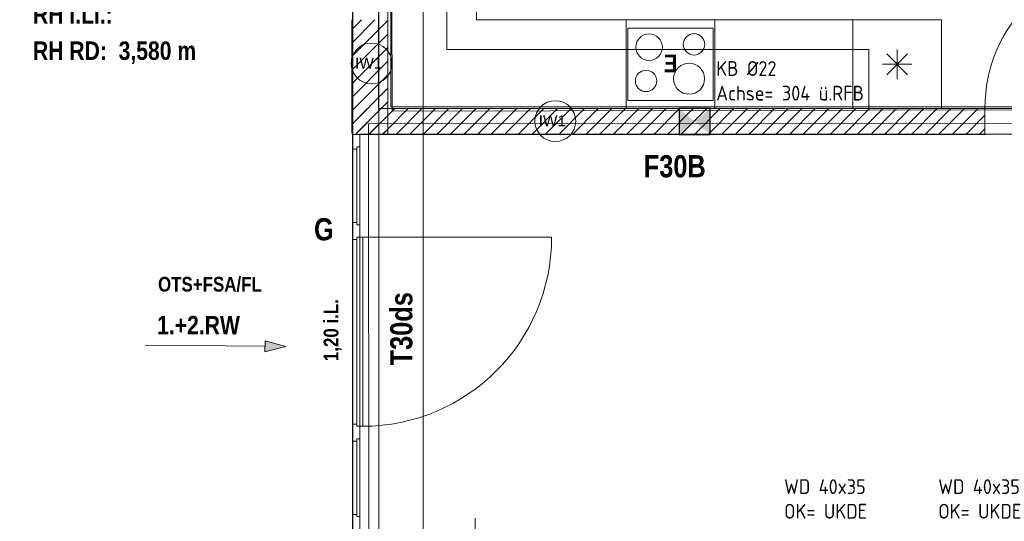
# Model space of a CAD drawing. Header units: millimetres. Extents: x 634730 to 711346, y 362082 to 425615.
# Tile 53 of 160: x 665086 to 671758, y 398273 to 401671. Entities that reach past the tile are written whole.
import ezdxf
from ezdxf.enums import TextEntityAlignment as Align

# ---------------------------------------------------------------- set-up
doc = ezdxf.new("R2010")
doc.units = ezdxf.units.MM
doc.header["$LTSCALE"] = 50
for name, pattern in [('Achse', [10, 5, -2.5, 0, -2.5]), ('Doppelstrichlinie', [1.093611, 0.529167, -0.211667, 0.141111, -0.211667]), ('Strichlinie', [0.4, 0.3, -0.1]), ('Strichlinie_ lang', [0.529167, 0.3175, -0.211667]), ('Strichpunktlinie', [0.335139, 0.176389, -0.088194, 0, -0.070556])]:
    doc.linetypes.add(name, pattern=pattern)
for name, color, linetype in [('1_DB-Lüftung', 30, 'Continuous'), ('1_EG', 7, 'Continuous'), ('A_Bemaßung', 7, 'Continuous'), ('A_Beschriftung', 7, 'Continuous'), ('A_Brandschutz', 7, 'Continuous'), ('A_Dach Belag', 7, 'Continuous'), ('A_Decken', 7, 'Continuous'), ('A_Deckenspiegel', 7, 'Continuous'), ('A_Möblierung fest', 7, 'Continuous'), ('A_Raumflächen', 7, 'Continuous'), ('A_Schraffuren', 7, 'Continuous'), ('A_Wände', 7, 'Continuous')]:
    doc.layers.add(name, color=color, linetype=linetype)
doc.styles.add('ERSTELLTER_STIL_1', font='ARIALN.TTF')
doc.styles.add('ERSTELLTER_STIL_2', font='ARIALNB.TTF')
doc.styles.get("Standard").update_dxf_attribs({"font": 'isocp.shx', "height": 140})

# ---------------------------------------------------------------- blocks, each defined once
blk = doc.blocks.new('Speiseraum_R-03_20_1', base_point=(12.8639, -49.9087))
blk = doc.blocks.new('A$C85d2cf1a')
at = {"layer": 'A_Brandschutz', "linetype": 'Continuous', "lineweight": 18}
blk.add_hatch(color=1, dxfattribs=at).paths.add_polyline_path([(20.9064, 37.3754), (20.7669, 37.4143), (20.7661, 37.3393)])
at = {"color": 7, "linetype": 'Strichpunktlinie', "lineweight": 13}
blk.add_line((21.5386, 35.9574), (21.5386, 45.2736), dxfattribs=at)
at = {"layer": 'A_Bemaßung', "color": 7, "linetype": 'Continuous', "lineweight": 13}
blk.add_line((22.1915, 36.1371), (22.1915, 36.2121), dxfattribs=at)
at = {"layer": 'A_Beschriftung', "color": 7, "linetype": 'Continuous', "lineweight": 13}
for p, q in [((21.4886, 39.1526), (21.4886, 39.1535)), ((21.4886, 39.1535), (21.4886, 39.1535)), ((22.7333, 38.7623), (22.7333, 38.7632)), ((22.7333, 38.7632), (22.7333, 38.7632))]:
    blk.add_line(p, q, dxfattribs=at)
at = {"layer": 'A_Beschriftung', "color": 7, "linetype": 'Continuous', "lineweight": 13, "flags": 128}
for points in [[(21.6269, 39.2918, 1), (21.3503, 39.2918, 1)], [(22.8716, 38.9015, 1), (22.595, 38.9015, 1)]]:
    blk.add_lwpolyline(points, format="xyb", close=True, dxfattribs=at)
at = {"layer": 'A_Brandschutz', "color": 1, "linetype": 'Doppelstrichlinie', "lineweight": 18, "true_color": 0xf50000}
for p, q in [((34.3348, 38.8895), (21.4685, 38.8838)), ((21.4685, 38.8838), (21.4739, 26.7072))]:
    blk.add_line(p, q, dxfattribs=at)
at = {"layer": 'A_Brandschutz', "color": 1, "linetype": 'Continuous', "lineweight": 18}
for p, q in [((19.955, 37.3848), (20.7665, 37.3768)), ((20.7661, 37.3393), (20.7669, 37.4143)), ((20.9064, 37.3754), (20.7661, 37.3393)), ((20.9064, 37.3754), (20.7669, 37.4143))]:
    blk.add_line(p, q, dxfattribs=at)
at = {"layer": 'A_Dach Belag', "color": 7, "linetype": 'Strichlinie_ lang', "lineweight": 18}
blk.add_line((21.8386, 35.6573), (21.8386, 42.5836), dxfattribs=at)
at = {"layer": 'A_Decken', "color": 7, "linetype": 'Strichlinie_ lang', "lineweight": 25}
blk.add_line((21.3586, 42.3736), (21.3586, 36.1374), dxfattribs=at)
at = {"layer": 'A_Deckenspiegel', "color": 7, "linetype": 'Strichlinie', "lineweight": 13}
for p, q in [((21.3586, 36.1374), (21.3586, 45.0936)), ((21.6199, 42.3565), (21.6273, 38.9694)), ((21.6273, 38.9694), (29.556, 38.9866)), ((55.0745, 38.8131), (21.4086, 38.8131)), ((21.4086, 38.8131), (21.4086, 36.1389))]:
    blk.add_line(p, q, dxfattribs=at)
at = {"layer": 'A_Möblierung fest', "color": 7, "linetype": 'Achse', "lineweight": 18}
for p, q in [((21.5987, 42.3763), (21.5986, 38.9865)), ((21.9987, 39.3865), (21.9987, 42.3763)), ((24.8584, 39.3865), (21.9987, 39.3865)), ((24.8584, 38.9865), (24.8584, 39.3865)), ((21.5986, 38.9865), (21.9986, 38.9865)), ((21.9986, 38.9865), (24.8584, 38.9865))]:
    blk.add_line(p, q, dxfattribs=at)
at = {"layer": 'A_Möblierung fest', "color": 7, "linetype": 'Continuous', "lineweight": 18}
for p, q in [((21.5987, 42.3763), (21.5987, 39.5882)), ((22.1995, 39.5882), (22.1995, 42.3763)), ((21.5987, 39.5882), (21.5986, 38.9865)), ((24.7502, 39.5881), (22.1995, 39.5882)), ((24.7501, 38.9865), (24.7502, 39.5881)), ((21.5986, 38.9865), (24.7501, 38.9865))]:
    blk.add_line(p, q, dxfattribs=at)
at = {"layer": 'A_Möblierung fest', "color": 7, "linetype": 'Continuous', "lineweight": 13}
for p, q in [((25.0502, 39.3865), (25.0501, 39.1865)), ((24.9794, 39.3572), (25.1209, 39.2158)), ((24.9794, 39.2158), (25.1209, 39.3572)), ((24.9502, 39.2865), (25.1502, 39.2865))]:
    blk.add_line(p, q, dxfattribs=at)
at = {"layer": 'A_Möblierung fest', "color": 7, "linetype": 'Continuous', "lineweight": 13, "flags": 128}
for points in [[(23.814, 38.9865), (23.214, 38.9865), (23.214, 39.5865), (23.814, 39.5865)], [(23.814, 38.9865), (23.214, 38.9865), (23.214, 39.5865), (23.814, 39.5865)], [(24.7501, 38.9865), (25.3501, 38.9865), (25.3502, 39.5865), (24.7502, 39.5865)], [(23.804, 39.0415), (23.224, 39.0415), (23.224, 39.5315), (23.804, 39.5315)]]:
    blk.add_lwpolyline(points, close=True, dxfattribs=at)
at = {"layer": 'A_Möblierung fest', "color": 7, "linetype": 'Continuous', "lineweight": 13}
for centre, radius in [((23.369, 39.4022), 0.09), ((23.6735, 39.4213), 0.0725), ((23.3487, 39.1738), 0.0725), ((23.6404, 39.1885), 0.105)]:
    blk.add_circle(centre, radius, dxfattribs=at)
at = {"layer": 'A_Schraffuren', "color": 253, "linetype": 'Continuous', "lineweight": 18, "true_color": 0x9f9f9f}
for p, q in [((21.5349, 42.3763), (21.5349, 38.9865)), ((21.6199, 42.3565), (21.6199, 38.999)), ((21.5349, 38.9865), (29.56, 38.9864)), ((21.6199, 38.999), (29.56, 38.9985))]:
    blk.add_line(p, q, dxfattribs=at)
at = {"layer": 'A_Wände', "color": 8, "linetype": 'Continuous', "lineweight": 18}
for p, q in [((21.3536, 39.5221), (21.4198, 39.5882)), ((21.3536, 39.4301), (21.5117, 39.5882)), ((21.3536, 39.3382), (21.5986, 39.5832)), ((21.3536, 39.2463), (21.5986, 39.4913)), ((21.3536, 39.1544), (21.5986, 39.3994)), ((21.3536, 39.0624), (21.5986, 39.3074)), ((21.3536, 38.9705), (21.5986, 39.2155)), ((21.3536, 38.8786), (21.5986, 39.1236)), ((21.3586, 38.9755), (21.3697, 38.9865)), ((21.3586, 38.8836), (21.4616, 38.9865)), ((21.3785, 38.8115), (21.5535, 38.9865)), ((21.3836, 38.8166), (21.5986, 39.0317)), ((21.5986, 38.9397), (21.6454, 38.9865)), ((21.5986, 38.8478), (21.7374, 38.9865)), ((21.6543, 38.8115), (21.8293, 38.9865)), ((21.7462, 38.8115), (21.9212, 38.9865)), ((21.8381, 38.8115), (22.0131, 38.9865)), ((21.9301, 38.8115), (22.1051, 38.9865)), ((22.022, 38.8115), (22.197, 38.9865)), ((22.1139, 38.8115), (22.2889, 38.9865)), ((22.2058, 38.8115), (22.3808, 38.9865)), ((22.2978, 38.8115), (22.4728, 38.9865)), ((22.3897, 38.8115), (22.5647, 38.9865)), ((22.4816, 38.8115), (22.6566, 38.9865)), ((22.5735, 38.8115), (22.7485, 38.9865)), ((22.6655, 38.8115), (22.8405, 38.9865)), ((22.7574, 38.8115), (22.9324, 38.9865)), ((22.8493, 38.8115), (23.0243, 38.9865)), ((22.9412, 38.8115), (23.1162, 38.9865)), ((23.0332, 38.8115), (23.2082, 38.9865)), ((23.1251, 38.8115), (23.3001, 38.9865)), ((23.217, 38.8115), (23.392, 38.9865)), ((23.3089, 38.8115), (23.4839, 38.9865)), ((23.4009, 38.8115), (23.5759, 38.9865)), ((23.4928, 38.8115), (23.6678, 38.9865)), ((23.5847, 38.8115), (23.7597, 38.9865)), ((23.6766, 38.8115), (23.8516, 38.9865)), ((23.7685, 38.8115), (23.9435, 38.9865)), ((23.8605, 38.8115), (24.0355, 38.9865)), ((23.9524, 38.8115), (24.1274, 38.9865)), ((24.0443, 38.8115), (24.2193, 38.9865)), ((24.1362, 38.8115), (24.3112, 38.9865)), ((24.2282, 38.8115), (24.4032, 38.9865)), ((24.3201, 38.8115), (24.4951, 38.9865)), ((24.412, 38.8115), (24.587, 38.9865)), ((24.5039, 38.8115), (24.6789, 38.9865)), ((24.5959, 38.8115), (24.7709, 38.9865)), ((24.6878, 38.8115), (24.8628, 38.9865)), ((24.7797, 38.8115), (24.9547, 38.9865)), ((24.8716, 38.8115), (25.0466, 38.9865)), ((24.9636, 38.8115), (25.1386, 38.9865)), ((25.0555, 38.8115), (25.2305, 38.9865)), ((25.1474, 38.8115), (25.3224, 38.9865)), ((25.2393, 38.8115), (25.4143, 38.9865)), ((25.3313, 38.8115), (25.5063, 38.9865)), ((25.4232, 38.8115), (25.5982, 38.9865)), ((21.4704, 38.8115), (21.5986, 38.9397)), ((21.4755, 38.8166), (21.5986, 38.9397)), ((25.5151, 38.8115), (25.6449, 38.9413)), ((21.5624, 38.8115), (21.5986, 38.8478)), ((21.5674, 38.8166), (21.5986, 38.8478)), ((25.607, 38.8115), (25.6449, 38.8494))]:
    blk.add_line(p, q, dxfattribs=at)
at = {"layer": 'A_Wände', "color": 7, "linetype": 'Continuous', "lineweight": 18}
for p, q in [((21.3536, 39.5882), (21.3536, 38.8166)), ((21.5986, 38.9865), (21.5986, 39.5882)), ((21.3586, 38.9865), (21.3586, 38.8115)), ((21.5986, 38.8115), (21.5986, 38.9865)), ((25.6449, 38.9865), (21.5986, 38.9865)), ((25.6449, 38.8115), (25.6449, 38.9865)), ((25.6449, 38.8115), (25.6449, 38.9865)), ((25.6449, 38.8115), (25.6449, 38.9865)), ((21.3586, 38.8115), (21.4086, 38.8115)), ((21.3586, 38.8115), (21.3586, 38.7115)), ((21.4086, 38.8115), (21.3586, 38.8115)), ((21.3586, 38.8115), (21.4086, 38.8115)), ((21.3586, 38.8115), (21.4086, 38.8115)), ((21.4086, 38.8115), (21.5986, 38.8115)), ((21.4086, 38.7265), (21.4086, 38.8115)), ((21.4086, 38.8115), (21.5986, 38.8115)), ((21.5986, 38.8166), (21.5986, 38.8115)), ((21.5986, 38.8115), (25.6449, 38.8115)), ((21.3586, 38.7115), (21.3586, 38.2144)), ((21.3586, 38.7115), (21.3886, 38.7115)), ((21.3886, 38.7115), (21.3886, 38.7265)), ((21.3886, 38.7265), (21.4086, 38.7265)), ((21.3886, 38.7115), (21.3886, 38.2144)), ((21.4086, 38.1994), (21.4086, 38.7265)), ((21.3886, 38.2144), (21.3586, 38.2144)), ((21.3586, 38.2144), (21.3586, 38.0994)), ((21.3886, 38.1994), (21.3886, 38.2144)), ((21.4086, 38.1994), (21.3886, 38.1994)), ((21.4086, 38.1144), (21.4086, 38.1994)), ((21.3886, 38.0994), (21.3886, 38.1144)), ((21.3886, 38.1144), (21.4086, 38.1144)), ((21.3886, 36.8346), (21.3886, 38.1144)), ((21.3886, 38.1144), (21.4286, 38.1144)), ((21.4286, 38.1144), (21.4286, 36.8346)), ((21.4286, 38.1144), (22.7085, 38.1144)), ((21.3586, 38.0994), (21.3886, 38.0994)), ((21.3586, 36.7346), (21.3586, 36.8496)), ((21.3586, 36.8496), (21.3886, 36.8496)), ((21.3886, 36.8496), (21.3886, 36.8346)), ((21.3886, 36.8346), (21.4086, 36.8346)), ((21.4286, 36.8346), (21.3886, 36.8346)), ((21.4086, 36.8346), (21.4086, 36.7496)), ((21.3586, 36.2374), (21.3586, 36.7346)), ((21.3886, 36.7346), (21.3586, 36.7346)), ((21.3886, 36.7496), (21.3886, 36.7346)), ((21.4086, 36.7496), (21.3886, 36.7496)), ((21.3886, 36.2374), (21.3886, 36.7346)), ((21.4086, 36.7496), (21.4086, 36.2224)), ((21.3586, 36.1374), (21.3586, 36.2374)), ((21.3586, 36.2374), (21.3886, 36.2374)), ((21.3886, 36.2374), (21.3886, 36.2224)), ((21.3886, 36.2224), (21.4086, 36.2224)), ((21.4086, 36.2224), (21.4086, 36.1374))]:
    blk.add_line(p, q, dxfattribs=at)
at = {"layer": 'A_Wände', "color": 7, "linetype": 'Continuous', "lineweight": 13}
for centre, radius, start, end in [((26.6549, 38.9865), 1.01, 90, 180), ((21.4286, 38.1144), 1.2798, 270, 0)]:
    blk.add_arc(centre, radius, start, end, dxfattribs=at)
at = {"layer": 'A_Wände', "color": 7, "linetype": 'Continuous', "lineweight": 18}
blk.add_point((25.6449, 38.9865), dxfattribs=at)
at = {"layer": 'A_Raumflächen', "color": 7, "linetype": 'Continuous', "lineweight": 18}
ref = blk.add_blockref('Speiseraum_R-03_20_1', (19.8903, 40.3552), dxfattribs=at)
ref.add_attrib('ROOM_NAME', 'Speiseraum', dxfattribs={"color": 7, "lineweight": 18, "height": 0.125, "style": 'ERSTELLTER_STIL_1'}).set_placement((19.0957, 41.4053), align=Align.TOP_LEFT)
ref.add_attrib('ROOM_NUMBER', 'R-03', dxfattribs={"color": 7, "lineweight": 18, "height": 0.125, "style": 'ERSTELLTER_STIL_2'}).set_placement((19.1939, 40.3004), align=Align.TOP_LEFT)
ref.add_attrib('floorCode', 'FB: ', dxfattribs={"color": 7, "lineweight": 18, "height": 0.125, "style": 'ERSTELLTER_STIL_2'}).set_placement((19.1939, 41.1598), align=Align.TOP_LEFT)
ref.add_attrib('stFloorCovering', 'Linoleum', dxfattribs={"color": 7, "lineweight": 18, "height": 0.125, "style": 'ERSTELLTER_STIL_2'}).set_placement((19.8909, 41.1598), align=Align.TOP_LEFT)
ref.add_attrib('wallCode', 'WA: ', dxfattribs={"color": 7, "lineweight": 18, "height": 0.125, "style": 'ERSTELLTER_STIL_2'}).set_placement((19.1939, 40.9142), align=Align.TOP_LEFT)
ref.add_attrib('stWallCovering', 'Putz', dxfattribs={"color": 7, "lineweight": 18, "height": 0.125, "style": 'ERSTELLTER_STIL_2'}).set_placement((20.2436, 40.9142), align=Align.TOP_LEFT)
ref.add_attrib('ceilingCode', 'DA: ', dxfattribs={"color": 7, "lineweight": 18, "height": 0.125, "style": 'ERSTELLTER_STIL_2'}).set_placement((19.1939, 40.6687), align=Align.TOP_LEFT)
ref.add_attrib('stCeilingCovering', 'UHD Q 27', dxfattribs={"color": 7, "lineweight": 18, "height": 0.125, "style": 'ERSTELLTER_STIL_2'}).set_placement((19.7959, 40.6687), align=Align.TOP_LEFT)
ref.add_attrib('measuredNetAreaCode', 'GF: ', dxfattribs={"color": 7, "lineweight": 18, "height": 0.125, "style": 'ERSTELLTER_STIL_2'}).set_placement((19.1939, 39.9321), align=Align.TOP_LEFT)
ref.add_attrib('sCustom1Value', 'RH RD:  3,580 m', dxfattribs={"color": 7, "lineweight": 18, "height": 0.125, "style": 'ERSTELLTER_STIL_2'}).set_placement((19.1939, 39.441), align=Align.TOP_LEFT)
ref.add_attrib('din277AreaCode', 'RH i.Li.: ', dxfattribs={"color": 7, "lineweight": 18, "height": 0.125, "style": 'ERSTELLTER_STIL_2'}).set_placement((19.1939, 39.6866), align=Align.TOP_LEFT)
at = {"layer": 'A_Beschriftung', "color": 253, "true_color": 0x9f9f9f, "style": 'ERSTELLTER_STIL_2'}
blk.add_text('OTS+FSA/FL', height=0.1, dxfattribs=at).set_placement((20.0414, 37.7466))
blk.add_text('1,20 i.L.', height=0.1, rotation=90, dxfattribs=at).set_placement((21.2638, 37.2758))
at = {"layer": 'A_Beschriftung', "color": 7, "lineweight": 13, "char_height": 0.075, "attachment_point": 2, "style": 'ERSTELLTER_STIL_2'}
for insert in [(21.4886, 39.3318), (22.7333, 38.9415)]:
    blk.add_mtext('\\A1;{\\pqc;\\pt0,1;\\fArial|b0|i0|c0|p0;\\W1.000000;IW1\\fArial|b0|i0|c0|p0;\\W1.000000;\\A1{\\H.66x;\\S^  ;}\\fArial|b0|i0|c0|p0;\\W1.000000;\\fArial|b0|i0|c0|p0;\\W1.000000;\\A1{\\H.66x;\\S^  ;}\\fArial|b0|i0|c0|p0;\\W1.000000; \\fArial|b0|i0|c0|p0;\\W1.000000;\\fArial|b0|i0|c0|p0;\\W1.000000;\\fArial|b0|i0|c0|p0;\\W1.000000;\\fArial|b0|i0|c0|p0;\\W1.000000;\\fArial|b0|i0|c0|p0;\\W1.000000;\\fArial|b0|i0|c0|p0;\\W1.000000;\\fArial|b0|i0|c0|p0;\\W1.000000;\\fArial|b0|i0|c0|p0;\\W1.000000;\\fArial|b0|i0|c0|p0;\\W1.000000;\\fArial|b0|i0|c0|p0;\\W1.000000;\\fArial|b0|i0|c0|p0;\\W1.000000;\\fArial|b0|i0|c0|p0;\\W1.000000;\\fArial|b0|i0|c0|p0;\\W1.000000;\\fArial|b0|i0|c0|p0;\\W1.000000;\\fArial|b0|i0|c0|p0;\\W1.000000;\\fArial|b0|i0|c0|p0;\\W1.000000;\\fArial|b0|i0|c0|p0;\\W1.000000;\\fArial|b0|i0|c0|p0;\\W1.000000;\\fArial|b0|i0|c0|p0;\\W1.000000;\\fArial|b0|i0|c0|p0;\\W1.000000;\\fArial|b0|i0|c0|p0;\\W1.000000;\\fArial|b0|i0|c0|p0;\\W1.000000;\\fArial|b0|i0|c0|p0;\\W1.000000;\\fArial|b0|i0|c0|p0;\\W1.000000;\\fArial|b0|i0|c0|p0;\\W1.000000;\\fArial|b0|i0|c0|p0;\\W1.000000;\\fArial|b0|i0|c0|p0;\\W1.000000;\\fArial|b0|i0|c0|p0;\\W1.000000;\\fArial|b0|i0|c0|p0;\\W1.000000;\\fArial|b0|i0|c0|p0;\\W1.000000;\\fArial|b0|i0|c0|p0;\\W1.000000;\\fArial|b0|i0|c0|p0;\\W1.000000;\\fArial|b0|i0|c0|p0;\\W1.000000;\\fArial|b0|i0|c0|p0;\\W1.000000;\\fArial|b0|i0|c0|p0;\\W1.000000;\\fArial|b0|i0|c0|p0;\\W1.000000;\\fArial|b0|i0|c0|p0;\\W1.000000;\\fArial|b0|i0|c0|p0;\\W1.000000;\\fArial|b0|i0|c0|p0;\\W1.000000;\\fArial|b0|i0|c0|p0;\\W1.000000;\\fArial|b0|i0|c0|p0;\\W1.000000;\\fArial|b0|i0|c0|p0;\\W1.000000;\\fArial|b0|i0|c0|p0;\\W1.000000;}', dxfattribs=dict(at, insert=insert))
at = {"layer": 'A_Brandschutz', "color": 1, "true_color": 0xf50000, "style": 'ERSTELLTER_STIL_2'}
blk.add_text('F30B', height=0.15, rotation=359.99883, dxfattribs=at).set_placement((23.3329, 38.5208))
at = {"layer": 'A_Brandschutz', "color": 7, "style": 'ERSTELLTER_STIL_2'}
blk.add_text('T30ds', height=0.15, rotation=89.99883, dxfattribs=at).set_placement((21.7647, 37.2466))
at = {"layer": 'A_Brandschutz', "color": 1, "style": 'ERSTELLTER_STIL_2'}
blk.add_text('1.+2.RW', height=0.125, rotation=359.84644, dxfattribs=at).set_placement((20.035, 37.4575))
at = {"layer": 'A_Möblierung fest', "color": 7, "lineweight": 13, "style": 'ERSTELLTER_STIL_2', "text_generation_flag": 2}
blk.add_attdef('txt', text='', height=0.12, rotation=359.99883, dxfattribs=at).set_placement((23.514, 39.2921), align=Align.MIDDLE_CENTER)
at = {"layer": 'A_Möblierung fest', "color": 7, "lineweight": 13, "style": 'ERSTELLTER_STIL_2'}
blk.add_attdef('txt', text='', height=0.12, dxfattribs=at).set_placement((10.172, 25.6523), align=Align.MIDDLE_CENTER)
at = {"layer": 'A_Raumflächen', "color": 7, "lineweight": 18}
for tag, style, p in [('DUMMY_850', 'ERSTELLTER_STIL_1', (31.5414, 25.9585)), ('DUMMY_850', 'ERSTELLTER_STIL_1', (48.3798, 25.9585)), ('ROOM_NAME', 'ERSTELLTER_STIL_1', (30.4276, 25.9283)), ('ROOM_NAME', 'ERSTELLTER_STIL_1', (47.266, 25.9283)), ('floorCode', 'ERSTELLTER_STIL_2', (30.5258, 25.6828)), ('stFloorCovering', 'ERSTELLTER_STIL_2', (31.0934, 25.6828)), ('floorCode', 'ERSTELLTER_STIL_2', (47.3642, 25.6828)), ('stFloorCovering', 'ERSTELLTER_STIL_2', (47.9319, 25.6828)), ('DUMMY_851', 'ERSTELLTER_STIL_2', (30.5258, 25.4675)), ('DUMMY_851', 'ERSTELLTER_STIL_2', (47.3642, 25.4675)), ('measuredNetAreaCode', 'ERSTELLTER_STIL_2', (30.5258, 25.1917)), ('measuredNetAreaCode', 'ERSTELLTER_STIL_2', (47.3642, 25.1917))]:
    blk.add_attdef(tag, text='', height=0.125, dxfattribs=dict(at, style=style)).set_placement(p, align=Align.TOP_LEFT)
at = {"layer": 'A_Wände', "color": 7, "style": 'ERSTELLTER_STIL_2'}
blk.add_text('G', height=0.15, dxfattribs=at).set_placement((21.0983, 38.0938))

msp = doc.modelspace()

# ---------------------------------------------------------------- linework, layer by layer
at = {"layer": '1_DB-Lüftung', "elevation": 61695}
msp.add_lwpolyline([(669554.2, 400893.8), (669764.2, 400893.8), (669764.2, 401068.8), (669554.2, 401068.8)], close=True, dxfattribs=at)
at = {"layer": '1_DB-Lüftung'}
msp.add_solid([(669554.2, 401068.8, 61695), (669554.2, 400893.8, 61695), (669764.2, 400893.8, 61695), (669764.2, 401068.8, 61695)], dxfattribs=at)

# ---------------------------------------------------------------- texts
at = {"layer": '1_DB-Lüftung', "char_height": 100, "attachment_point": 1}
for s, width, heights, insert in [('\\A1;KB %%C22\\PAchse= 304 ü.RFB', 1549.244, [413.6], (669805.7, 401389.9, 61689.3)), ('WD 40x35\\POK= UKDE', 886.071, [308.9], (670265.6, 398558.1, 61689.3)), ('WD 40x35\\POK= UKDE', 886.071, [308.9], (671310.3, 398558.1, 61689.3))]:
    msp.add_mtext_dynamic_manual_height_columns(s, width=width, gutter_width=700, heights=heights, dxfattribs=dict(at, insert=insert))

# ---------------------------------------------------------------- next in the draw order: block references
at = {"layer": '1_EG'}
ref = msp.add_blockref('A$C85d2cf1a', (645981.7, 362082.4, 41515.3), dxfattribs=dict(at, xscale=1000, yscale=1000, zscale=1000))
ref.add_attrib('txt', 'E', dxfattribs={"layer": 'A_Möblierung fest', "color": 7, "lineweight": 13, "height": 120, "rotation": 359.99883, "style": 'ERSTELLTER_STIL_2', "text_generation_flag": 2}).set_placement((669495.7, 401374.6, 41515.3), align=Align.MIDDLE_CENTER)

doc.saveas('drawing.dxf')
